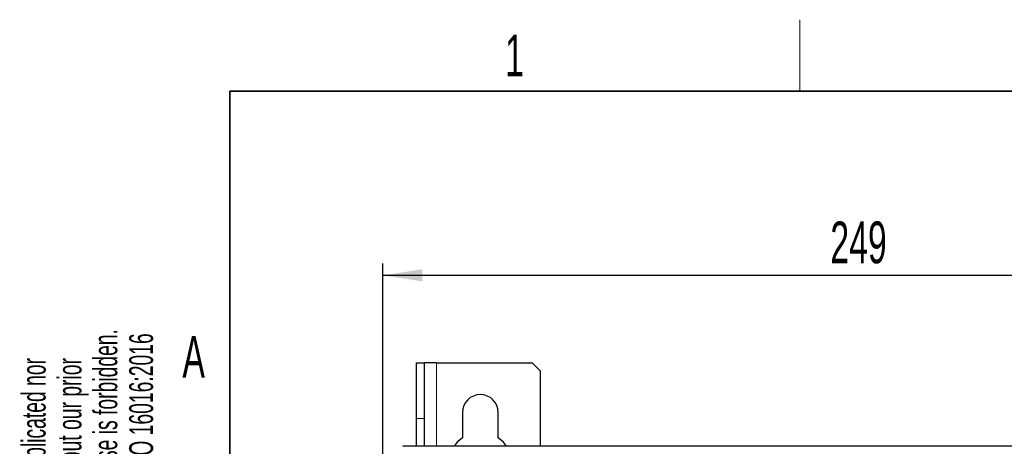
# Model space of a CAD drawing. Header units: millimetres. Extents: x 5 to 418, y 2 to 292.
# Tile 31 of 51: x 8 to 91, y 253 to 288. Entities that reach past the tile are written whole.
import ezdxf

# ---------------------------------------------------------------- set-up
doc = ezdxf.new("R2010")
doc.units = ezdxf.units.MM
doc.layers.add('SLD-0', color=7, linetype='Continuous')
doc.styles.add('SLDTEXTSTYLE0', font='TXT', dxfattribs={"width": 0.605})
doc.dimstyles.new('SLDDIMSTYLE0', dxfattribs={"dimtxt": 3.5, "dimasz": 3.302, "dimexe": 0, "dimexo": 0.0625, "dimgap": 0.875, "dimtad": 1, "dimlfac": 3, "dimrnd": 1e-09, "dimzin": 12, "dimdsep": 46, "dimtxsty": 'SLDTEXTSTYLE0', "dimsah": 1, "dimcen": 0.09, "dimadec": 0, "dimazin": 3, "dimtfac": 1, "dimtofl": 0, "dimtmove": 0, "dimatfit": 3, "dimfxl": 1, "dimfrac": 2, "dimtolj": 1, "dimtzin": 12, "dimarcsym": 0})

# ---------------------------------------------------------------- blocks, each defined once
blk = doc.blocks.new('_D')
at = {"layer": 'SLD-0', "color": 7}
for p, q in [((38.829, 251.085), (38.829, 268.08)), ((121.829, 251.085), (121.829, 268.08)), ((38.829, 267.08), (121.829, 267.08))]:
    blk.add_line(p, q, dxfattribs=at)
for points in [[(38.829, 267.08), (42.131, 266.572), (42.131, 267.588)], [(121.829, 267.08), (118.527, 267.588), (118.527, 266.572)]]:
    blk.add_solid(points, dxfattribs=at)
at = {"layer": 'SLD-0', "color": 7, "insert": (76.318, 271.592), "char_height": 3.5, "attachment_point": 1, "style": 'SLDTEXTSTYLE0'}
blk.add_mtext('249', dxfattribs=at)

msp = doc.modelspace()

# ---------------------------------------------------------------- linework, layer by layer
at = {"color": 7, "linetype": 'Continuous', "lineweight": 25}
for p, q in [((41.6621, 259.752), (42.3288, 259.752)), ((41.6621, 255.0853), (41.6621, 259.752)), ((42.3288, 255.0853), (42.3288, 259.752)), ((43.3288, 259.752), (42.3288, 259.752)), ((43.3288, 259.752), (51.3288, 259.752)), ((51.9955, 259.0853), (51.3288, 259.752)), ((51.9955, 259.0853), (51.9955, 252.752)), ((41.6621, 252.752), (41.6621, 255.0853)), ((42.3288, 252.752), (42.3288, 255.0853)), ((45.4955, 255.5853), (45.4955, 253.4568)), ((48.4955, 253.4568), (48.4955, 255.5853)), ((120.1621, 252.752), (40.4955, 252.752))]:
    msp.add_line(p, q, dxfattribs=at)
at = {"color": 7, "linetype": 'Continuous', "lineweight": 18}
for p, q in [((43.3288, 252.752), (43.3288, 259.752)), ((41.6621, 255.0853), (42.3288, 255.0853)), ((40.4955, 252.752), (40.4955, 252.7316))]:
    msp.add_line(p, q, dxfattribs=at)
at = {"color": 7, "linetype": 'Continuous', "lineweight": 25, "flags": 128}
for points in [[(45.4955, 253.4568), (45.0651, 253.0918), (44.7907, 252.752)], [(49.2003, 252.752), (48.9259, 253.0918), (48.4955, 253.4568)]]:
    msp.add_lwpolyline(points, dxfattribs=at)
at = {"color": 7, "linetype": 'Continuous', "lineweight": 25}
msp.add_arc((46.9955, 255.5853), 1.5, 0, 180, dxfattribs=at)
at = {"layer": 'SLD-0', "lineweight": 18}
msp.add_line((73.75, 282.5), (73.75, 288.5), dxfattribs=at)
at = {"layer": 'SLD-0', "lineweight": 35}
for p, q in [((408, 282.5), (26, 282.5)), ((26, 282.5), (26, 12))]:
    msp.add_line(p, q, dxfattribs=at)

# ---------------------------------------------------------------- texts
at = {"layer": 'SLD-0', "char_height": 3.5, "attachment_point": 2, "style": 'SLDTEXTSTYLE0'}
for s, insert in [('1', (49.8527, 287.243)), ('A', (22.9816, 262.0011))]:
    msp.add_mtext(s, dxfattribs=dict(at, insert=insert))
at = {"layer": 'SLD-0', "char_height": 2, "attachment_point": 1, "rotation": 90, "style": 'SLDTEXTSTYLE0'}
for s, insert in [('permission. Any improper use is forbidden.', (14.5783, 231.9088)), ('retransmitted to others without our prior', (11.5783, 231.9088)), ('Refer to protection notice ISO 16016:2016', (17.5783, 231.9088)), ('This drawing may not be duplicated nor', (8.5783, 231.9088))]:
    msp.add_mtext(s, dxfattribs=dict(at, insert=insert))

# ---------------------------------------------------------------- dimensions: what is measured, and where the dimension line sits
at = {"layer": 'SLD-0', "color": 7}
dim = msp.add_linear_dim(base=(121.8288, 267.0799), p1=(38.8288, 251.0853), p2=(121.8288, 251.0853), dimstyle='SLDDIMSTYLE0', dxfattribs=at)
dim.commit()
dim.dimension.update_dxf_attribs({"geometry": '_D', "text_midpoint": (80.3288, 267.0799), "dimtype": 160})

doc.saveas('drawing.dxf')
